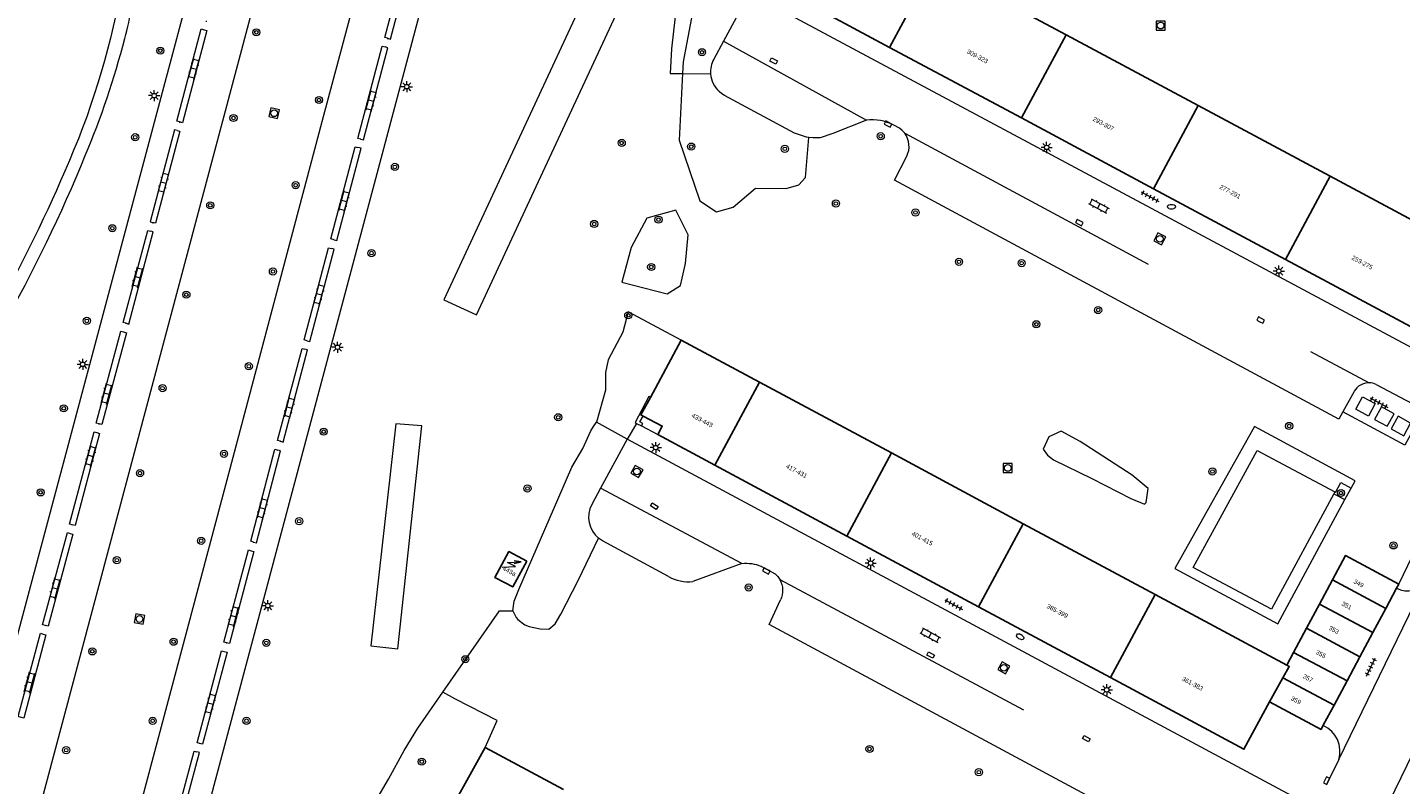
# Model space of a CAD drawing. Extents: x 131101 to 132041, y 397511 to 398853.
# Tile 37 of 80: x 131285 to 131438, y 398317 to 398401. Entities that reach past the tile are written whole.
import ezdxf
from ezdxf.enums import TextEntityAlignment as Align

# ---------------------------------------------------------------- set-up
doc = ezdxf.new("R2010")
doc.units = 0
for name, pattern in [('DGN Style 1', [30.960434, 0.051515, -30.90892]), ('DGN Style 2', [51.514866, 30.90892, -20.605946]), ('DGN Style 3', [72.120812, 51.514866, -20.605946])]:
    doc.linetypes.add(name, pattern=pattern)
doc.layers.add('_vervallen situatie', color=250, linetype='Continuous', lineweight=9, plot=False)
for name, color, linetype, lineweight in [('gg-afsc-hekwerk', 250, 'Continuous', 9), ('gg-afsc-muur', 250, 'Continuous', 9), ('gg-bbg-bijgebouw', 10, 'Continuous', 25), ('gg-bbg-hoofdgebouw', 10, 'Continuous', 25), ('gg-bbg-tussenscheiding', 10, 'Continuous', 25), ('gg-knt-onverhard', 250, 'DGN Style 3', 9), ('gg-knt-verharding', 250, 'Continuous', 9), ('gg-knt-verharding nz', 250, 'DGN Style 2', 9), ('gg-kwrk-afval apart plaats', 250, 'Continuous', 9), ('gt-grn-groengrens', 250, 'Continuous', 9), ('gt-grn-vlakafsluiter', 250, 'DGN Style 1', 9), ('gt-grn-weggrens', 250, 'Continuous', 9), ('gt-symb-boom', 250, 'Continuous', 9), ('gt-symb-brandkraan', 250, 'Continuous', 9), ('gt-symb-klinker verharding', 250, 'Continuous', 9), ('gt-symb-kolk', 250, 'Continuous', 9), ('gt-symb-kolk center center', 250, 'Continuous', 9), ('gt-symb-lichtmast', 250, 'Continuous', 9), ('gt-symb-rioolschacht', 250, 'Continuous', 9), ('gt-symb-tegel verharding', 250, 'Continuous', 9), ('gt-symb-trafo symbool', 250, 'Continuous', 9), ('X-AL-huisnummers', 2, 'Continuous', 25)]:
    doc.layers.add(name, color=color, linetype=linetype, lineweight=lineweight)
doc.styles.add('CS Annotative', font='arial.ttf')

# ---------------------------------------------------------------- blocks, each defined once
blk = doc.blocks.new('gt0-LMAST')
at = {"layer": 'gt-symb-lichtmast'}
for p, q in [((-0.18, 0.17), (-0.45, 0.44)), ((-0.01, 0.25), (-0.01, 0.62)), ((0.17, 0.17), (0.44, 0.44)), ((-0.26, 0), (-0.63, 0)), ((-0.18, -0.18), (-0.45, -0.45)), ((-0.01, -0.25), (-0.01, -0.63)), ((0.44, -0.45), (0.17, -0.18)), ((0.24, 0), (0.62, 0))]:
    blk.add_line(p, q, dxfattribs=at)
blk.add_circle((-0.01, 0), 0.25, dxfattribs=at)
blk = doc.blocks.new('gt0-RS')
at = {"layer": 'gt-symb-rioolschacht', "flags": 128}
blk.add_lwpolyline([(-0.5, -0.5), (0.5, -0.5), (0.5, 0.5), (-0.5, 0.5), (-0.5, -0.5)], close=True, dxfattribs=at)
at = {"layer": 'gt-symb-rioolschacht'}
blk.add_circle((0, 0), 0.375, dxfattribs=at)
blk = doc.blocks.new('gt0-BOOM')
at = {"layer": 'gt-symb-boom'}
for radius in [0.4, 0.2]:
    blk.add_circle((0, 0), radius, dxfattribs=at)
blk = doc.blocks.new('gt0-KOLK')
at = {"layer": 'gt-symb-kolk', "flags": 128}
blk.add_lwpolyline([(0, 0), (0.38, 0), (0.38, 0.4), (-0.38, 0.4), (-0.38, 0), (0, 0)], dxfattribs=at)
blk = doc.blocks.new('gt0-KL1')
at = {"layer": 'gt-symb-klinker verharding'}
for p, q in [((-1.15, 0.3), (1.15, 0.3)), ((-1, -0.3), (-1, 0.3)), ((-0.5, 0.3), (-0.5, 0.45)), ((0, -0.3), (0, 0.3)), ((0.5, 0.3), (0.5, 0.45)), ((1, -0.3), (1, 0.3)), ((-1.15, -0.3), (1.15, -0.3)), ((-0.5, -0.45), (-0.5, -0.3)), ((0.5, -0.45), (0.5, -0.3))]:
    blk.add_line(p, q, dxfattribs=at)
blk = doc.blocks.new('gt0-TEG1')
at = {"layer": 'gt-symb-tegel verharding'}
for p, q in [((-1.12, 0), (1.12, 0)), ((-0.9, -0.25), (-0.9, 0.25)), ((-0.45, -0.25), (-0.45, 0.25)), ((0, -0.25), (0, 0.25)), ((0.45, -0.25), (0.45, 0.25)), ((0.9, -0.25), (0.9, 0.25))]:
    blk.add_line(p, q, dxfattribs=at)
blk = doc.blocks.new('gt0-KOLKCC')
at = {"layer": 'gt-symb-kolk center center', "flags": 128}
blk.add_lwpolyline([(-0.38, 0.2), (0.38, 0.2), (0.38, -0.2), (-0.38, -0.2), (-0.38, 0.2)], close=True, dxfattribs=at)
blk = doc.blocks.new('gt0-HSP')
at = {"layer": 'gt-symb-trafo symbool', "flags": 128}
for points in [[(0.77, 0.75), (-0.53, 0), (0.47, 0), (-0.83, -0.75)], [(-0.22, -0.24), (-0.83, -0.75), (-0.08, -0.48)]]:
    blk.add_lwpolyline(points, dxfattribs=at)
blk = doc.blocks.new('gt0-BR')
at = {"layer": 'gt-symb-brandkraan', "extrusion": (0, 0, -1)}
for centre, radius, start, end in [((0.24, 0), 0.206, 287.5669, 72.4331), ((-0.6, -2.66), 3, 72.4331, 73.108), ((0, -0.69), 0.938, 73.108, 106.892), ((0.6, -2.66), 3, 106.892, 107.5669), ((-0.24, 0), 0.206, 107.5669, 252.433), ((-0.6, 2.66), 3, 286.892, 287.5669), ((0.6, 2.66), 3, 252.433, 253.1079)]:
    blk.add_arc(centre, radius, start, end, dxfattribs=at)
at = {"layer": 'gt-symb-brandkraan'}
blk.add_arc((0, 0.69), 0.938, 253.108, 286.8921, dxfattribs=at)
blk = doc.blocks.new('_vervallen situatie')
at = {"layer": 'gt-symb-brandkraan'}
blk.add_blockref('gt0-BR', (131412.68, 398381.35), dxfattribs=at)
at = {"layer": 'gt-symb-brandkraan', "rotation": 148.6627942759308}
blk.add_blockref('gt0-BR', (131395.77, 398333.25), dxfattribs=at)

msp = doc.modelspace()

# ---------------------------------------------------------------- linework, layer by layer
at = {"layer": 'gg-afsc-hekwerk'}
msp.add_line((131432.08, 398348.59), (131432.78, 398349.87), dxfattribs=at)
at = {"layer": 'gg-afsc-hekwerk', "flags": 128}
for points in [[(131432.78, 398349.87), (131433.23, 398350.71), (131421.96, 398356.75), (131413.08, 398340.87)], [(131413.08, 398340.87), (131424.58, 398334.71), (131432.08, 398348.59)]]:
    msp.add_lwpolyline(points, dxfattribs=at)
at = {"layer": 'gg-afsc-muur'}
msp.add_line((131352.86, 398357.12), (131353.42, 398356.83), dxfattribs=at)
at = {"layer": 'gg-afsc-muur', "flags": 128}
for points in [[(131354.43, 398360.03), (131354.25, 398360.12), (131352.71, 398357.2), (131352.86, 398357.12)], [(131353.42, 398356.83), (131353.57, 398357.11), (131353.26, 398357.28), (131353.61, 398357.94)]]:
    msp.add_lwpolyline(points, dxfattribs=at)
at = {"layer": 'gg-bbg-bijgebouw'}
for p, q in [((131429.24, 398336.91), (131430.69, 398339.62)), ((131438.11, 398339.13), (131437.87, 398338.69)), ((131437.87, 398338.69), (131436.66, 398336.42)), ((131427.8, 398334.21), (131429.24, 398336.91)), ((131436.66, 398336.42), (131435.21, 398333.72)), ((131426.35, 398331.5), (131427.8, 398334.21)), ((131435.21, 398333.72), (131433.77, 398331.01)), ((131425.59, 398330.07), (131426.35, 398331.5)), ((131433.77, 398331.01), (131432.32, 398328.31)), ((131432.32, 398328.31), (131430.87, 398325.6)), ((131430.87, 398325.6), (131429.66, 398323.35))]:
    msp.add_line(p, q, dxfattribs=at)
at = {"layer": 'gg-bbg-bijgebouw', "flags": 128}
for points in [[(131438.11, 398339.13), (131432.14, 398342.34), (131430.69, 398339.62)], [(131429.66, 398323.35), (131429.42, 398322.89), (131423.67, 398325.96)]]:
    msp.add_lwpolyline(points, dxfattribs=at)
at = {"layer": 'gg-bbg-hoofdgebouw'}
for p, q in [((131386.16, 398408.48), (131400.92, 398400.57)), ((131381.18, 398399.17), (131366.16, 398407.22)), ((131400.92, 398400.57), (131415.67, 398392.66)), ((131395.93, 398391.27), (131381.18, 398399.17)), ((131415.67, 398392.66), (131430.43, 398384.76)), ((131410.69, 398383.36), (131395.93, 398391.27)), ((131430.43, 398384.76), (131445.23, 398376.83)), ((131425.44, 398375.45), (131410.69, 398383.36)), ((131357.88, 398366.42), (131354.43, 398360.03)), ((131366.62, 398361.73), (131357.88, 398366.42)), ((131366.62, 398361.73), (131381.37, 398353.81)), ((131361.64, 398352.44), (131355.25, 398355.87)), ((131381.37, 398353.81), (131396.11, 398345.89)), ((131376.38, 398344.52), (131361.64, 398352.44)), ((131396.11, 398345.89), (131410.86, 398337.98)), ((131391.13, 398336.6), (131376.38, 398344.52)), ((131410.86, 398337.98), (131425.59, 398330.07)), ((131405.88, 398328.69), (131391.13, 398336.6)), ((131332.42, 398314.48), (131335.95, 398320.87)), ((131335.95, 398320.87), (131344.72, 398316.17))]:
    msp.add_line(p, q, dxfattribs=at)
at = {"layer": 'gg-bbg-hoofdgebouw', "flags": 128}
for points in [[(131443.34, 398372.71), (131440.45, 398367.41), (131425.44, 398375.45)], [(131354.43, 398360.03), (131353.36, 398358.06), (131353.61, 398357.94)], [(131353.61, 398357.94), (131355.75, 398356.81), (131355.25, 398355.87)], [(131340.61, 398341.72), (131338.6, 398342.78), (131337.03, 398339.9), (131339.03, 398338.83), (131340.61, 398341.72)], [(131423.67, 398325.96), (131420.8, 398320.67), (131405.88, 398328.69)]]:
    msp.add_lwpolyline(points, dxfattribs=at)
at = {"layer": 'gg-bbg-tussenscheiding'}
for p, q in [((131381.18, 398399.17), (131386.16, 398408.48)), ((131395.93, 398391.27), (131400.92, 398400.57)), ((131410.69, 398383.36), (131415.67, 398392.66)), ((131425.44, 398375.45), (131430.43, 398384.76)), ((131361.64, 398352.44), (131366.62, 398361.73)), ((131376.38, 398344.52), (131381.37, 398353.81)), ((131391.13, 398336.6), (131396.11, 398345.89)), ((131436.66, 398336.42), (131430.69, 398339.62)), ((131405.88, 398328.69), (131410.86, 398337.98)), ((131435.21, 398333.72), (131429.24, 398336.91)), ((131433.77, 398331.01), (131427.8, 398334.21)), ((131432.32, 398328.31), (131426.35, 398331.5)), ((131425.16, 398328.66), (131423.67, 398325.96)), ((131430.87, 398325.6), (131425.16, 398328.66))]:
    msp.add_line(p, q, dxfattribs=at)
at = {"layer": 'gg-bbg-tussenscheiding', "flags": 128}
msp.add_lwpolyline([(131425.59, 398330.07), (131425.87, 398329.94), (131425.16, 398328.66)], dxfattribs=at)
at = {"layer": 'gg-knt-onverhard'}
for centre, radius, start, end in [((131253.2, 398411.53), 43.96, 344.9866, 354.5945), ((131198.57, 398425.65), 100.38, 337.3972, 345.2786), ((131132.33, 398452.25), 171.76, 330.5925, 337.6978)]:
    msp.add_arc(centre, radius, start, end, dxfattribs=at)
at = {"layer": 'gg-knt-onverhard', "extrusion": (0, 0, -1)}
for centre, radius, start, end in [((-131208.51, 398421.31), 88.11, 190.4354, 204.1094), ((-131132.76, 398452.31), 169.94, 203.2182, 209.5284)]:
    msp.add_arc(centre, radius, start, end, dxfattribs=at)
at = {"layer": 'gg-knt-verharding'}
for p, q in [((131365.5, 398405.25), (131362.59, 398399.85)), ((131365.5, 398405.25), (131448.51, 398360.78)), ((131362.59, 398399.85), (131361.51, 398397.85)), ((131382.27, 398390.13), (131381.64, 398390.47)), ((131433.11, 398360.7), (131431.87, 398358.41)), ((131435.59, 398361.47), (131440.95, 398358.63)), ((131352.86, 398357.12), (131351.83, 398355.37)), ((131351.83, 398355.37), (131348.86, 398349.86)), ((131438.11, 398339.13), (131446.12, 398355.82)), ((131454.86, 398351.6), (131429.72, 398299.72)), ((131348.86, 398349.86), (131347.88, 398348.04)), ((131430.95, 398349.45), (131430.84, 398349.25)), ((131430.84, 398349.25), (131432.08, 398348.59)), ((131364.66, 398341.45), (131359.17, 398339.42)), ((131368.42, 398340.27), (131366.81, 398341.13)), ((131431.39, 398319.51), (131441.16, 398339.61)), ((131431.39, 398319.51), (131430.04, 398316.72))]:
    msp.add_line(p, q, dxfattribs=at)
at = {"layer": 'gg-knt-verharding', "flags": 128}
for points in [[(131268.05, 398277.48), (131269.04, 398278.77), (131301.92, 398401.82), (131314.69, 398449.94), (131328.05, 398500)], [(131335.6, 398500), (131280.41, 398292.79), (131271.68, 398260.2)], [(131282.19, 398257.27), (131306.97, 398350.26), (131317.74, 398390.87), (131332.45, 398445.89), (131346.82, 398500)], [(131354.41, 398500), (131342.11, 398453.61), (131294.42, 398274.66), (131294.7, 398273.3)], [(131325.04, 398400.18), (131324.72, 398400.26), (131327.46, 398410.57), (131327.78, 398410.49)], [(131325.04, 398400.18), (131325.35, 398400.09), (131328.1, 398410.4), (131327.78, 398410.49)], [(131301.78, 398390.83), (131301.47, 398390.91), (131304.21, 398401.23), (131304.52, 398401.14)], [(131304.52, 398401.14), (131304.84, 398401.06), (131302.09, 398390.74), (131301.78, 398390.83)], [(131322.04, 398388.91), (131321.73, 398388.99), (131324.45, 398399.3), (131324.76, 398399.22)], [(131322.04, 398388.91), (131322.35, 398388.82), (131325.07, 398399.13), (131324.76, 398399.22)], [(131372.16, 398389.09), (131371.88, 398389.13), (131370.54, 398389.59), (131362.72, 398393.8), (131362.41, 398393.99), (131362.13, 398394.22)], [(131301.52, 398389.87), (131301.22, 398389.95), (131298.5, 398379.66), (131298.8, 398379.58)], [(131301.52, 398389.87), (131301.81, 398389.79), (131299.09, 398379.5), (131298.8, 398379.58)], [(131378.58, 398391.04), (131374.82, 398389.54), (131373.42, 398389.06), (131372.58, 398389.04), (131372.16, 398389.09)], [(131382.87, 398389.56), (131382.59, 398389.87), (131382.27, 398390.13)], [(131319.05, 398377.66), (131318.71, 398377.75), (131321.4, 398388.05), (131321.73, 398387.96)], [(131319.05, 398377.66), (131319.38, 398377.58), (131322.07, 398387.88), (131321.73, 398387.96)], [(131431.87, 398358.41), (131431.42, 398357.59), (131381.71, 398384.32), (131383.09, 398387.01)], [(131295.79, 398368.32), (131295.48, 398368.4), (131298.22, 398378.7), (131298.53, 398378.61)], [(131295.79, 398368.32), (131296.1, 398368.23), (131298.84, 398378.53), (131298.53, 398378.61)], [(131316.03, 398366.36), (131315.72, 398366.45), (131318.44, 398376.75), (131318.75, 398376.67)], [(131316.03, 398366.36), (131316.35, 398366.28), (131319.07, 398376.59), (131318.75, 398376.67)], [(131292.78, 398357.06), (131292.47, 398357.15), (131295.21, 398367.42), (131295.52, 398367.34)], [(131295.52, 398367.34), (131295.84, 398367.26), (131293.1, 398356.98), (131292.78, 398357.06)], [(131313.05, 398355.12), (131312.73, 398355.2), (131315.47, 398365.5), (131315.78, 398365.42)], [(131313.05, 398355.12), (131313.36, 398355.03), (131316.1, 398365.33), (131315.78, 398365.42)], [(131440.95, 398358.63), (131438.78, 398354.67), (131431.87, 398358.41)], [(131289.77, 398345.78), (131289.46, 398345.86), (131292.22, 398356.17), (131292.53, 398356.09)], [(131292.53, 398356.09), (131292.84, 398356), (131290.09, 398345.7), (131289.77, 398345.78)], [(131426.76, 398315.22), (131426.14, 398315.46), (131351.83, 398355.37)], [(131310.06, 398343.85), (131309.74, 398343.94), (131312.44, 398354.22), (131312.76, 398354.14)], [(131310.06, 398343.85), (131310.38, 398343.77), (131313.08, 398354.05), (131312.76, 398354.14)], [(131430.84, 398349.25), (131423.86, 398336.35), (131415.12, 398341.01), (131422.26, 398354.09), (131430.95, 398349.45)], [(131430.95, 398349.45), (131431.04, 398349.4), (131431.62, 398350.49), (131432.78, 398349.87)], [(131286.78, 398334.52), (131286.47, 398334.6), (131289.23, 398344.9), (131289.54, 398344.82)], [(131289.54, 398344.82), (131289.85, 398344.73), (131287.1, 398334.43), (131286.78, 398334.52)], [(131356.45, 398339.98), (131349.08, 398343.99), (131348.85, 398344.13), (131348.64, 398344.28)], [(131307.04, 398332.58), (131306.73, 398332.66), (131309.48, 398342.96), (131309.79, 398342.88)], [(131309.79, 398342.88), (131310.1, 398342.8), (131307.35, 398332.5), (131307.04, 398332.58)], [(131368.42, 398340.27), (131368.68, 398339.98), (131368.89, 398339.66)], [(131411.16, 398311.41), (131411.09, 398311.29), (131367.7, 398334.61), (131368.98, 398337.37)], [(131284.05, 398324.24), (131283.74, 398324.33), (131286.23, 398333.64), (131286.53, 398333.56)], [(131286.53, 398333.56), (131286.84, 398333.48), (131284.35, 398324.16), (131284.05, 398324.24)], [(131304.05, 398321.33), (131303.74, 398321.41), (131306.47, 398331.68), (131306.78, 398331.6)], [(131306.78, 398331.6), (131307.09, 398331.52), (131304.36, 398321.25), (131304.05, 398321.33)], [(131300.96, 398310.1), (131300.66, 398310.19), (131303.42, 398320.47), (131303.72, 398320.39)], [(131300.96, 398310.1), (131301.26, 398310.02), (131304.02, 398320.31), (131303.72, 398320.39)]]:
    msp.add_lwpolyline(points, dxfattribs=at)
at = {"layer": 'gg-knt-verharding'}
for centre, radius, start, end in [((131364.14, 398396.43), 2.99, 151.7281, 184.5331), ((131364.14, 398396.43), 2.99, 184.432, 227.65), ((131379.21, 398385.91), 5.16, 61.9103, 96.9861), ((131380.9, 398388.1), 2.45, 333.4609, 36.5637), ((131434.77, 398359.75), 1.91, 89.7197, 150.0289), ((131434.76, 398359.74), 1.92, 64.4608, 89.5602), ((131350.49, 398346.61), 2.98, 151.3839, 231.406), ((131358.75, 398344.25), 4.85, 241.7166, 275.0161), ((131439.04, 398340.83), 2.44, 241.3521, 330.151), ((131428.32, 398320.43), 3.21, 343.2478, 65.2437)]:
    msp.add_arc(centre, radius, start, end, dxfattribs=at)
at = {"layer": 'gg-knt-verharding', "extrusion": (0, 0, -1)}
for centre, radius, start, end in [((-131365.11, 398337.08), 4.4, 84.1514, 112.7798), ((-131366.66, 398338.42), 2.55, 150.9633, 204.3815)]:
    msp.add_arc(centre, radius, start, end, dxfattribs=at)
at = {"layer": 'gg-knt-verharding nz'}
for p, q in [((131362.59, 398399.85), (131378.58, 398391.04)), ((131382.87, 398389.56), (131434.78, 398361.66)), ((131364.66, 398341.45), (131348.86, 398349.86)), ((131368.89, 398339.66), (131414.09, 398315.47))]:
    msp.add_line(p, q, dxfattribs=at)
at = {"layer": 'gg-kwrk-afval apart plaats', "flags": 128}
for points in [[(131433.31, 398358.69), (131434.07, 398360.09), (131435.48, 398359.33), (131434.72, 398357.92), (131433.31, 398358.69)], [(131436.16, 398358.95), (131435.4, 398357.55), (131436.81, 398356.79), (131437.58, 398358.19), (131436.16, 398358.95)], [(131438.04, 398357.91), (131437.26, 398356.52), (131438.66, 398355.74), (131439.43, 398357.13), (131438.04, 398357.91)]]:
    msp.add_lwpolyline(points, dxfattribs=at)
at = {"layer": 'gt-grn-groengrens'}
for p, q in [((131358.03, 398396.23), (131361.16, 398396.2)), ((131351.83, 398355.37), (131348.4, 398357.25))]:
    msp.add_line(p, q, dxfattribs=at)
at = {"layer": 'gt-grn-groengrens', "flags": 128}
for points in [[(131357.94, 398409.23), (131356.77, 398398.99), (131356.62, 398396.25), (131358.03, 398396.23)], [(131331.34, 398370.92), (131334.97, 398369.24), (131351.81, 398405.52), (131348.18, 398407.21), (131331.34, 398370.92)], [(131360.27, 398408.01), (131360.01, 398407.85), (131358.1, 398397.55), (131358.03, 398396.23)], [(131358.03, 398396.23), (131357.64, 398388.8), (131359.95, 398382.02), (131361.82, 398380.79), (131363.69, 398381.3), (131366.17, 398383.42), (131369.61, 398383.4), (131371.01, 398383.78), (131371.78, 398384.63), (131372.16, 398389.09)], [(131358.66, 398378.2), (131357.26, 398380.98), (131354.02, 398380.05), (131352.28, 398376.8), (131351.25, 398372.92), (131356.31, 398371.6), (131357.79, 398372.54), (131358.36, 398374.98), (131358.66, 398378.2)], [(131357.88, 398366.42), (131351.95, 398369.6), (131351.34, 398367.3), (131349.71, 398364.24), (131349.41, 398362.82), (131349.42, 398360.82), (131348.4, 398357.25)], [(131323.18, 398332.23), (131326.2, 398331.89), (131328.86, 398356.85), (131325.95, 398357.06), (131323.18, 398332.23)], [(131339.06, 398336.14), (131339.2, 398337.22), (131339.72, 398338.53), (131345.63, 398352.22), (131346.88, 398354.3), (131347.76, 398356.3), (131348.05, 398356.78), (131348.4, 398357.25)], [(131399.51, 398353.05), (131403.8, 398350.97), (131408.15, 398348.71), (131409.66, 398348.08), (131409.88, 398348.26), (131410.1, 398349.82), (131408.3, 398351.34), (131402.5, 398355.09), (131400.36, 398356.23), (131398.98, 398355.62), (131398.33, 398354.23), (131398.83, 398353.55), (131399.51, 398353.05)], [(131339.06, 398336.14), (131339.42, 398335.4), (131339.61, 398335.18), (131340.4, 398334.58), (131340.86, 398334.41), (131342.09, 398334.14), (131343.08, 398334.09), (131343.77, 398334.69), (131344.42, 398335.78), (131346.36, 398339.54), (131348.64, 398344.28)], [(131331.23, 398327.07), (131337.57, 398336.14), (131339.06, 398336.14)], [(131322.95, 398313.58), (131325.14, 398317.33), (131326.9, 398320.54), (131328.42, 398323.04), (131331.23, 398327.07)], [(131335.95, 398320.87), (131337.29, 398323.89), (131332.62, 398326.28), (131331.23, 398327.07)]]:
    msp.add_lwpolyline(points, dxfattribs=at)
at = {"layer": 'gt-grn-vlakafsluiter'}
for p, q in [((131304.77, 398402.13), (131304.52, 398401.14)), ((131325.04, 398400.18), (131324.76, 398399.22)), ((131301.78, 398390.83), (131301.52, 398389.87)), ((131322.04, 398388.91), (131321.73, 398387.96)), ((131298.8, 398379.58), (131298.53, 398378.61)), ((131319.05, 398377.66), (131318.75, 398376.67)), ((131295.79, 398368.32), (131295.52, 398367.34)), ((131316.03, 398366.36), (131315.78, 398365.42)), ((131292.78, 398357.06), (131292.53, 398356.09)), ((131313.05, 398355.12), (131312.76, 398354.14)), ((131289.77, 398345.78), (131289.54, 398344.82)), ((131310.06, 398343.85), (131309.79, 398342.88)), ((131286.78, 398334.52), (131286.53, 398333.56)), ((131307.04, 398332.58), (131306.78, 398331.6)), ((131304.05, 398321.33), (131303.72, 398320.39))]:
    msp.add_line(p, q, dxfattribs=at)
at = {"layer": 'gt-grn-weggrens'}
msp.add_line((131353.42, 398356.83), (131355.25, 398355.87), dxfattribs=at)

# ---------------------------------------------------------------- block references
at = {"layer": '_vervallen situatie'}
msp.add_blockref('_vervallen situatie', (0, 0), dxfattribs=at)
at = {"layer": 'gt-symb-boom'}
for p in [(131310.36, 398400.85), (131299.63, 398398.8), (131360.2, 398398.62), (131317.37, 398393.28), (131307.81, 398391.27), (131296.82, 398389.12), (131351.22, 398388.48), (131380.18, 398389.23), (131369.46, 398387.82), (131325.86, 398385.8), (131314.76, 398383.75), (131305.21, 398381.5), (131375.17, 398381.71), (131384.07, 398380.7), (131294.26, 398378.94), (131348.14, 398379.42), (131323.24, 398376.16), (131312.22, 398374.1), (131354.52, 398374.61), (131388.93, 398375.18), (131395.94, 398375.03), (131302.54, 398371.51), (131404.49, 398369.79), (131291.41, 398368.58), (131351.95, 398369.2), (131397.58, 398368.2), (131309.52, 398363.51), (131299.88, 398361.06), (131288.83, 398358.8), (131344.12, 398357.8), (131317.89, 398356.19), (131425.85, 398356.83), (131306.75, 398353.71), (131297.36, 398351.56), (131417.27, 398351.74), (131340.68, 398349.84), (131286.25, 398349.4), (131431.65, 398349.33), (131315.15, 398346.18), (131304.19, 398343.99), (131437.52, 398343.47), (131294.77, 398341.82), (131301.11, 398332.7), (131292.03, 398331.62), (131311.48, 398332.57), (131333.73, 398330.74), (131298.77, 398323.86), (131309.26, 398323.86), (131289.1, 398320.57), (131378.93, 398320.7), (131328.86, 398319.29), (131391.15, 398318.11)]:
    msp.add_blockref('gt0-BOOM', p, dxfattribs=at)
for p, rotation in [((131358.99, 398388.07), 61.76909817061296), ((131355.33, 398379.9), 61.76909817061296), ((131365.41, 398338.76), 56.37347087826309)]:
    msp.add_blockref('gt0-BOOM', p, dxfattribs=dict(at, rotation=rotation))
at = {"layer": 'gt-symb-klinker verharding'}
for p, rotation in [((131303.38, 398396.78), 75.11653524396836), ((131323.2, 398393.19), 75.10181274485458), ((131299.98, 398384.02), 75.10181274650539), ((131320.18, 398381.97), 75.15721873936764), ((131404.57, 398381.43), 331.769098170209), ((131297.08, 398373.45), 75.10181274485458), ((131317.39, 398371.52), 75.15721873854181), ((131293.61, 398360.41), 75.10181274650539), ((131314.08, 398358.87), 75.11653524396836), ((131291.84, 398353.47), 75.17189147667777), ((131311.06, 398347.6), 75.15721873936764), ((131287.84, 398338.66), 75.15721873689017), ((131307.8, 398335.54), 75.10181274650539), ((131385.71, 398333.43), 331.769098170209), ((131285, 398328.14), 75.11653524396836), ((131305.24, 398325.76), 75.11653524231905)]:
    msp.add_blockref('gt0-KL1', p, dxfattribs=dict(at, rotation=rotation))
at = {"layer": 'gt-symb-kolk'}
for p, rotation in [((131381.08, 398390.77), 151.7690981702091), ((131402.28, 398379.4), 331.769098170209), ((131422.57, 398368.49), 331.7690981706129), ((131367.47, 398340.79), 151.7690981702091), ((131430.22, 398317.07), 62.87123394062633)]:
    msp.add_blockref('gt0-KOLK', p, dxfattribs=dict(at, rotation=rotation))
at = {"layer": 'gt-symb-kolk center center'}
for p, rotation in [((131368.21, 398397.64), 333.9476490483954), ((131354.86, 398347.86), 328.5840212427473), ((131385.75, 398331.21), 331.8971764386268), ((131403.18, 398321.86), 331.1791640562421)]:
    msp.add_blockref('gt0-KOLKCC', p, dxfattribs=dict(at, rotation=rotation))
at = {"layer": 'gt-symb-lichtmast'}
for p in [(131298.95, 398393.77), (131327.19, 398394.77), (131398.74, 398387.98), (131424.7, 398374.15), (131319.45, 398365.63), (131290.96, 398363.72), (131355.03, 398354.41), (131379.06, 398341.49), (131311.66, 398336.73), (131405.46, 398327.32)]:
    msp.add_blockref('gt0-LMAST', p, dxfattribs=at)
at = {"layer": 'gt-symb-rioolschacht'}
for p in [(131411.48, 398401.6), (131394.38, 398352.13)]:
    msp.add_blockref('gt0-RS', p, dxfattribs=at)
for p, rotation in [((131312.36, 398391.8), 256.8808553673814), ((131411.38, 398377.75), 332.409630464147), ((131352.92, 398351.74), 330.7171714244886), ((131297.3, 398335.24), 349.6336773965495), ((131393.95, 398329.78), 330.6672092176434)]:
    msp.add_blockref('gt0-RS', p, dxfattribs=dict(at, rotation=rotation))
at = {"layer": 'gt-symb-tegel verharding'}
for p, rotation in [((131410.3, 398382.47), 331.8196051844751), ((131435.9, 398359.44), 330.7171714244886), ((131388.34, 398336.86), 331.0010228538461), ((131434.99, 398329.87), 64.10085101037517)]:
    msp.add_blockref('gt0-TEG1', p, dxfattribs=dict(at, rotation=rotation))
at = {"layer": 'gt-symb-trafo symbool', "rotation": 152.2307873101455}
msp.add_blockref('gt0-HSP', (131338.88, 398341.35), dxfattribs=at)

# ---------------------------------------------------------------- texts
at = {"layer": 'X-AL-huisnummers', "style": 'CS Annotative'}
for s, rotation, p in [('309-323', 331.8, (131390.88, 398397.94)), ('293-307', 331.8, (131404.96, 398390.4)), ('277-291', 331.8, (131419.13, 398382.81)), ('253-275', 331.8, (131433.9, 398374.89)), ('433-443', 331.8, (131360.1, 398357.24)), ('417-431', 331.8, (131370.66, 398351.57)), ('401-415', 331.8, (131384.71, 398344.02)), ('443a', 331.9, (131338.54, 398340.37)), ('349', 331.8, (131433.51, 398339)), ('385-399', 331.8, (131399.81, 398335.91)), ('351', 331.8, (131432.17, 398336.52)), ('353', 331.8, (131430.73, 398333.81)), ('355', 331.8, (131429.28, 398331.1)), ('361-383', 331.8, (131414.94, 398327.79)), ('357', 331.8, (131427.83, 398328.4)), ('359', 331.8, (131426.5, 398325.92))]:
    msp.add_text(s, height=0.5, rotation=rotation, dxfattribs=at).set_placement(p, align=Align.CENTER)

doc.saveas('drawing.dxf')
